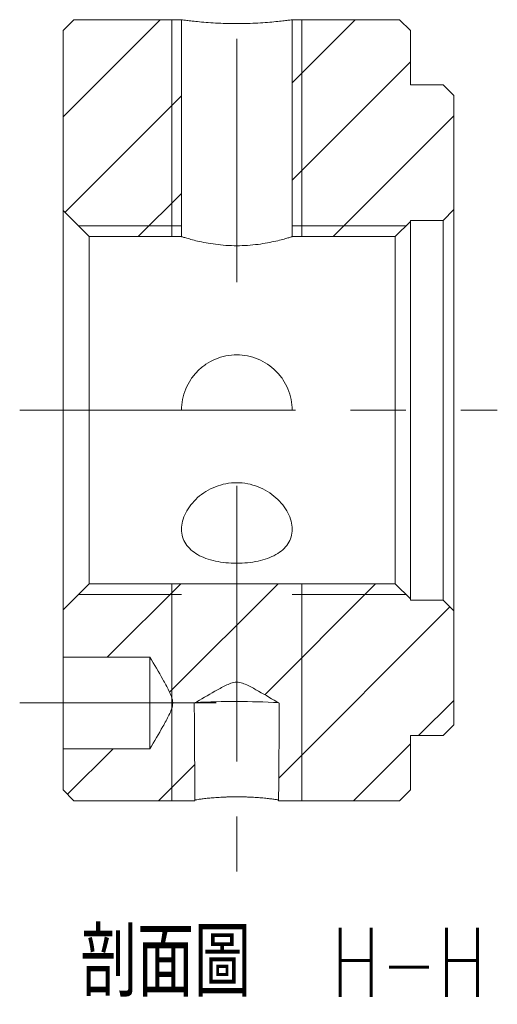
# Model space of a CAD drawing. Header units: millimetres. Extents: x 54 to 201, y 43 to 192.
# Tile 2 of 3: x 176 to 198, y 43 to 89. Entities that reach past the tile are written whole.
import ezdxf

# ---------------------------------------------------------------- set-up
doc = ezdxf.new("R2010")
doc.units = ezdxf.units.MM
doc.linetypes.add('CENTERX2', pattern=[20.32, 12.7, -2.54, 2.54, -2.54])
doc.layers.get('0').update_dxf_attribs({"lineweight": 18})
doc.layers.add('FORMAT', color=7, linetype='Continuous', lineweight=18)
doc.styles.add('SLDTEXTSTYLE0', font='txt.shx', dxfattribs={"width": 0.75})
doc.styles.add('SLDTEXTSTYLE1', font='txt.shx', dxfattribs={"width": 0.75, "bigfont": 'bigfont.shx'})

# ---------------------------------------------------------------- blocks, each defined once
blk = doc.blocks.new('SW_NOTE_0')
at = {"layer": 'FORMAT', "color": 0, "char_height": 3.175, "attachment_point": 2}
for s, insert, width, style in [('剖面圖', (6.251, 4.093), 17.64771, 'SLDTEXTSTYLE1'), ('H-H', (17.462, 4.093), 12.7, 'SLDTEXTSTYLE0')]:
    blk.add_mtext(s, dxfattribs=dict(at, insert=insert, width=width, style=style))

msp = doc.modelspace()

# ---------------------------------------------------------------- hatches: boundary and pattern name
at = {"linetype": 'Continuous', "lineweight": 0}
h = msp.add_hatch(dxfattribs=at)
h.set_pattern_fill('ANSI31', style=0, pattern_type=0)
h.paths.add_polyline_path([(183.776, 88.509), (178.826, 88.509), (178.326, 88.009), (178.326, 79.709), (179.526, 78.509), (183.776, 78.509)], flags=0)
h = msp.add_hatch(dxfattribs=at)
h.set_pattern_fill('ANSI31', style=0, pattern_type=0)
h.paths.add_polyline_path([(195.826, 85.509), (194.326, 85.509), (194.326, 88.009), (193.826, 88.509), (188.876, 88.509), (188.876, 78.509), (193.626, 78.509), (194.326, 79.209), (194.326, 79.259), (195.826, 79.259), (196.326, 79.759), (196.326, 85.009)], flags=0)
h = msp.add_hatch(dxfattribs=at)
h.set_pattern_fill('ANSI31', style=0, pattern_type=0)
edge = h.paths.add_edge_path(flags=0)
edge.add_line((184.367, 57.002), (184.382, 54.746))
edge.add_line((184.382, 54.746), (184.4, 52.509))
edge.add_line((184.4, 52.509), (184.367, 57.002))
edge.add_spline(control_points=[(184.367, 57.002), (184.486, 57.072), (184.604, 57.142), (184.723, 57.212), (185.128, 57.449), (185.527, 57.705), (185.959, 57.888), (186.055, 57.928), (186.156, 57.964), (186.26, 57.975), (186.338, 57.983), (186.418, 57.975), (186.495, 57.956), (186.605, 57.929), (186.71, 57.882), (186.813, 57.833), (186.995, 57.746), (187.171, 57.647), (187.347, 57.548), (187.661, 57.37), (187.973, 57.186), (188.284, 57.002)], knot_values=[0, 0, 0, 0, 0.413824, 0.413824, 0.413824, 1.826621, 1.826621, 1.826621, 2.14097, 2.14097, 2.14097, 2.37821, 2.37821, 2.37821, 2.719102, 2.719102, 2.719102, 3.323323, 3.323323, 3.323323, 4.405693, 4.405693, 4.405693, 4.405693], weights=[1, 1, 1, 1, 1, 1, 1, 1, 1, 1, 1, 1, 1, 1, 1, 1, 1, 1, 1, 1, 1, 1], degree=3, periodic=0)
edge.add_line((188.251, 52.509), (188.269, 54.746))
edge.add_line((188.269, 54.746), (188.284, 57.002))
edge.add_line((188.251, 52.509), (193.826, 52.509))
edge.add_line((193.826, 52.509), (194.326, 53.009))
edge.add_line((194.326, 53.009), (194.326, 55.509))
edge.add_line((194.326, 55.509), (195.826, 55.509))
edge.add_line((195.826, 55.509), (196.326, 56.009))
edge.add_line((196.326, 56.009), (196.326, 61.259))
edge.add_line((196.326, 61.259), (195.826, 61.759))
edge.add_line((195.826, 61.759), (194.326, 61.759))
edge.add_line((194.326, 61.759), (194.326, 61.809))
edge.add_line((194.326, 61.809), (193.626, 62.509))
edge.add_line((193.626, 62.509), (179.526, 62.509))
edge.add_line((179.526, 62.509), (178.326, 61.309))
edge.add_line((178.326, 61.309), (178.326, 59.126))
edge.add_line((178.326, 59.126), (182.326, 59.126))
edge.add_spline(control_points=[(182.326, 59.126), (182.362, 59.065), (182.398, 59.004), (182.433, 58.943), (182.721, 58.454), (183.029, 57.973), (183.258, 57.454), (183.307, 57.343), (183.352, 57.227), (183.368, 57.106), (183.379, 57.022), (183.374, 56.934), (183.355, 56.85), (183.329, 56.735), (183.282, 56.624), (183.232, 56.517), (183.142, 56.323), (183.038, 56.137), (182.933, 55.95), (182.736, 55.599), (182.531, 55.251), (182.326, 54.903)], knot_values=[0, 0, 0, 0, 0.212581, 0.212581, 0.212581, 1.91977, 1.91977, 1.91977, 2.285654, 2.285654, 2.285654, 2.54363, 2.54363, 2.54363, 2.899167, 2.899167, 2.899167, 3.538268, 3.538268, 3.538268, 4.746514, 4.746514, 4.746514, 4.746514], weights=[1, 1, 1, 1, 1, 1, 1, 1, 1, 1, 1, 1, 1, 1, 1, 1, 1, 1, 1, 1, 1, 1], degree=3, periodic=0)
edge.add_line((182.326, 54.903), (178.326, 54.903))
edge.add_line((178.326, 54.903), (178.326, 53.009))
edge.add_line((178.326, 53.009), (178.826, 52.509))
edge.add_line((178.826, 52.509), (184.4, 52.509))

# ---------------------------------------------------------------- linework, layer by layer
at = {"color": 7, "linetype": 'Continuous', "lineweight": 15}
for p, q in [((178.826, 88.509), (178.326, 88.009)), ((178.826, 88.509), (183.776, 88.509)), ((183.776, 88.509), (183.776, 78.509)), ((188.876, 78.509), (188.876, 88.509)), ((188.876, 88.509), (193.826, 88.509)), ((194.326, 88.009), (193.826, 88.509)), ((178.326, 79.709), (178.326, 88.009)), ((194.326, 88.009), (194.326, 85.509)), ((194.326, 85.509), (195.826, 85.509)), ((196.326, 85.009), (195.826, 85.509)), ((196.326, 85.009), (196.326, 79.759)), ((178.326, 79.709), (179.526, 78.509)), ((178.326, 61.309), (178.326, 79.709)), ((195.826, 79.259), (196.326, 79.759)), ((196.326, 79.759), (196.326, 61.259)), ((193.626, 78.509), (194.326, 79.209)), ((195.826, 79.259), (194.326, 79.259)), ((194.326, 79.259), (194.326, 79.209)), ((194.326, 79.209), (194.326, 61.809)), ((195.826, 61.759), (195.826, 79.259)), ((179.526, 78.509), (179.526, 62.509)), ((183.776, 78.509), (179.526, 78.509)), ((193.626, 78.509), (188.876, 78.509)), ((193.626, 62.509), (193.626, 78.509)), ((188.876, 70.509), (183.776, 70.509)), ((179.526, 62.509), (178.326, 61.309)), ((179.526, 62.509), (193.626, 62.509)), ((194.326, 61.809), (193.626, 62.509)), ((194.326, 61.809), (194.326, 61.759)), ((194.326, 61.759), (195.826, 61.759)), ((196.326, 61.259), (195.826, 61.759)), ((178.326, 59.126), (178.326, 61.309)), ((196.326, 61.259), (196.326, 56.009)), ((182.326, 59.126), (178.326, 59.126)), ((178.326, 59.126), (178.326, 54.903)), ((182.326, 59.126), (182.326, 54.903)), ((195.826, 55.509), (196.326, 56.009)), ((195.826, 55.509), (194.326, 55.509)), ((194.326, 55.509), (194.326, 53.009)), ((178.326, 53.009), (178.326, 54.903)), ((178.326, 54.903), (182.326, 54.903)), ((178.326, 53.009), (178.826, 52.509)), ((193.826, 52.509), (194.326, 53.009)), ((184.4, 52.509), (178.826, 52.509)), ((193.826, 52.509), (188.251, 52.509))]:
    msp.add_line(p, q, dxfattribs=at)
at = {"color": 7, "linetype": 'Continuous', "lineweight": 0}
for p, q in [((183.326, 78.509), (183.326, 88.509)), ((183.326, 88.509), (183.326, 78.509)), ((189.326, 78.509), (189.326, 88.509)), ((189.326, 88.509), (189.326, 78.509)), ((183.776, 79.009), (179.026, 79.009)), ((194.126, 79.009), (188.876, 79.009)), ((183.326, 52.509), (183.326, 62.509)), ((183.326, 62.509), (183.326, 52.509)), ((189.326, 52.509), (189.326, 62.509)), ((189.326, 62.509), (189.326, 52.509)), ((183.776, 62.009), (179.026, 62.009)), ((194.126, 62.009), (188.876, 62.009))]:
    msp.add_line(p, q, dxfattribs=at)
at = {"color": 7, "linetype": 'Continuous', "lineweight": 15}
msp.add_arc((186.319, 20.396), 36.686, 86.9837, 92.9752, dxfattribs=at)
for start_param, end_param in [(4.916569, 4.986021), (1.297164, 1.366616)]:
    msp.add_ellipse((186.326, 70.509), major_axis=(0, -66.61), ratio=0.030026, start_param=start_param, end_param=end_param, dxfattribs=at)
for points, knots in [([(183.776, 88.509), (183.776, 88.509), (183.792, 88.506), (183.857, 88.497), (183.906, 88.49), (184.034, 88.474), (184.113, 88.464), (184.298, 88.442), (184.405, 88.43), (184.64, 88.406), (184.769, 88.394), (185.047, 88.372), (185.196, 88.362), (185.502, 88.345), (185.663, 88.339), (185.993, 88.329), (186.158, 88.327), (186.491, 88.327), (186.66, 88.329), (186.988, 88.339), (187.147, 88.345), (187.456, 88.362), (187.605, 88.372), (187.881, 88.394), (188.01, 88.406), (188.248, 88.43), (188.353, 88.442), (188.538, 88.464), (188.617, 88.474), (188.745, 88.49), (188.794, 88.497), (188.859, 88.506), (188.876, 88.509), (188.876, 88.509)], [0, 0, 0, 0, 0.31982, 0.31982, 0.63964, 0.63964, 0.95946, 0.95946, 1.27928, 1.27928, 1.599099, 1.599099, 1.918919, 1.918919, 2.238739, 2.238739, 2.558559, 2.558559, 2.878379, 2.878379, 3.198199, 3.198199, 3.518019, 3.518019, 3.837839, 3.837839, 4.157659, 4.157659, 4.477478, 4.477478, 4.797298, 4.797298, 5.117118, 5.117118, 5.117118, 5.117118]), ([(183.776, 78.509), (183.776, 78.509), (183.792, 78.503), (183.858, 78.483), (183.908, 78.467), (184.036, 78.429), (184.114, 78.407), (184.3, 78.357), (184.406, 78.33), (184.757, 78.248), (185.04, 78.194), (185.499, 78.135), (185.661, 78.119), (185.991, 78.097), (186.157, 78.091), (186.492, 78.091), (186.662, 78.097), (186.99, 78.119), (187.15, 78.134), (187.46, 78.174), (187.607, 78.198), (187.882, 78.248), (188.012, 78.276), (188.247, 78.33), (188.352, 78.357), (188.536, 78.406), (188.616, 78.429), (188.744, 78.467), (188.793, 78.482), (188.859, 78.503), (188.876, 78.509), (188.876, 78.509)], [0, 0, 0, 0, 0.324283, 0.324283, 0.648566, 0.648566, 0.972849, 0.972849, 1.297132, 1.297132, 1.945697, 1.945697, 2.26998, 2.26998, 2.594263, 2.594263, 2.918546, 2.918546, 3.242829, 3.242829, 3.567112, 3.567112, 3.891395, 3.891395, 4.215678, 4.215678, 4.539961, 4.539961, 4.864244, 4.864244, 5.188527, 5.188527, 5.188527, 5.188527]), ([(188.876, 70.509), (188.876, 70.678), (188.859, 70.845), (188.793, 71.172), (188.744, 71.335), (188.615, 71.643), (188.537, 71.789), (188.352, 72.066), (188.245, 72.196), (187.894, 72.546), (187.612, 72.735), (187.152, 72.927), (186.99, 72.976), (186.661, 73.042), (186.494, 73.058), (186.159, 73.059), (185.989, 73.042), (185.661, 72.976), (185.502, 72.928), (185.191, 72.799), (185.044, 72.719), (184.769, 72.535), (184.639, 72.429), (184.404, 72.193), (184.3, 72.066), (184.115, 71.79), (184.035, 71.641), (183.907, 71.334), (183.858, 71.175), (183.792, 70.845), (183.776, 70.676), (183.776, 70.509)], [0, 0, 0, 0, 0.500411, 0.500411, 1.000822, 1.000822, 1.501234, 1.501234, 2.001645, 2.001645, 3.002467, 3.002467, 3.502879, 3.502879, 4.00329, 4.00329, 4.503701, 4.503701, 5.004112, 5.004112, 5.504523, 5.504523, 6.004935, 6.004935, 6.505346, 6.505346, 7.005757, 7.005757, 7.506168, 7.506168, 8.006579, 8.006579, 8.006579, 8.006579]), ([(183.776, 65.024), (183.776, 64.901), (183.792, 64.783), (183.858, 64.559), (183.907, 64.451), (184.036, 64.252), (184.114, 64.162), (184.299, 63.995), (184.406, 63.919), (184.757, 63.719), (185.039, 63.619), (185.499, 63.52), (185.661, 63.495), (185.99, 63.462), (186.156, 63.454), (186.491, 63.454), (186.662, 63.462), (186.99, 63.495), (187.149, 63.519), (187.459, 63.586), (187.607, 63.628), (187.882, 63.727), (188.011, 63.786), (188.246, 63.919), (188.351, 63.994), (188.536, 64.16), (188.616, 64.253), (188.744, 64.451), (188.793, 64.556), (188.859, 64.782), (188.876, 64.902), (188.876, 65.145), (188.859, 65.271), (188.793, 65.526), (188.744, 65.653), (188.617, 65.903), (188.537, 66.027), (188.352, 66.262), (188.247, 66.373), (188.012, 66.582), (187.882, 66.678), (187.608, 66.847), (187.461, 66.92), (187.15, 67.041), (186.991, 67.088), (186.664, 67.15), (186.494, 67.167), (186.158, 67.167), (185.992, 67.151), (185.663, 67.088), (185.5, 67.041), (185.039, 66.861), (184.757, 66.686), (184.406, 66.375), (184.299, 66.261), (184.114, 66.026), (184.036, 65.905), (183.908, 65.655), (183.858, 65.525), (183.792, 65.273), (183.776, 65.148), (183.776, 65.024)], [0, 0, 0, 0, 0.436154, 0.436154, 0.872307, 0.872307, 1.308461, 1.308461, 1.744614, 1.744614, 2.616921, 2.616921, 3.053075, 3.053075, 3.489228, 3.489228, 3.925382, 3.925382, 4.361536, 4.361536, 4.797689, 4.797689, 5.233843, 5.233843, 5.669996, 5.669996, 6.10615, 6.10615, 6.542303, 6.542303, 6.978457, 6.978457, 7.414611, 7.414611, 7.850764, 7.850764, 8.286918, 8.286918, 8.723071, 8.723071, 9.159225, 9.159225, 9.595378, 9.595378, 10.031532, 10.031532, 10.467685, 10.467685, 10.903839, 10.903839, 11.339993, 11.339993, 12.2123, 12.2123, 12.648453, 12.648453, 13.084607, 13.084607, 13.52076, 13.52076, 13.956914, 13.956914, 13.956914, 13.956914]), ([(182.326, 54.903), (182.527, 55.245), (182.728, 55.586), (183.02, 56.104), (183.116, 56.278), (183.246, 56.545), (183.287, 56.635), (183.352, 56.822), (183.375, 56.921), (183.373, 57.117), (183.349, 57.216), (183.284, 57.401), (183.243, 57.492), (183.113, 57.758), (183.017, 57.93), (182.727, 58.446), (182.526, 58.786), (182.326, 59.126)], [0, 0, 0, 0, 1.18628, 1.18628, 1.77942, 1.77942, 2.07599, 2.07599, 2.37256, 2.37256, 2.66913, 2.66913, 2.9657, 2.9657, 3.55884, 3.55884, 4.745119, 4.745119, 4.745119, 4.745119]), ([(188.284, 57.002), (187.967, 57.19), (187.65, 57.377), (187.17, 57.648), (187.009, 57.737), (186.761, 57.859), (186.677, 57.897), (186.504, 57.958), (186.413, 57.979), (186.23, 57.978), (186.139, 57.955), (185.967, 57.894), (185.883, 57.855), (185.636, 57.734), (185.476, 57.645), (184.998, 57.375), (184.683, 57.189), (184.367, 57.002)], [0, 0, 0, 0, 1.101095, 1.101095, 1.651642, 1.651642, 1.926916, 1.926916, 2.20219, 2.20219, 2.477464, 2.477464, 2.752737, 2.752737, 3.303285, 3.303285, 4.40438, 4.40438, 4.40438, 4.40438]), ([(188.252, 52.541), (188.239, 52.543), (188.212, 52.549), (188.133, 52.563), (188.026, 52.58), (187.894, 52.597), (187.747, 52.614), (187.579, 52.632), (187.394, 52.647), (187.248, 52.658), (187.096, 52.667), (186.936, 52.675), (186.754, 52.682), (186.55, 52.687), (186.346, 52.689), (186.16, 52.687), (185.994, 52.685), (185.829, 52.68), (185.667, 52.673), (185.459, 52.662), (185.262, 52.648), (185.081, 52.632), (184.911, 52.615), (184.76, 52.598), (184.632, 52.58), (184.521, 52.564), (184.442, 52.55), (184.407, 52.542), (184.4, 52.541)], [0, 0, 0, 0, 0.097918, 0.220449, 0.469636, 0.596581, 0.719752, 0.970257, 1.097889, 1.221359, 1.34569, 1.472746, 1.600748, 1.765935, 1.93323, 2.055929, 2.179485, 2.305738, 2.432921, 2.555619, 2.80516, 2.932292, 3.055466, 3.305976, 3.433611, 3.557079, 3.808239, 3.867842, 3.867842, 3.867842, 3.867842])]:
    msp.add_open_spline(points, degree=3, knots=knots, dxfattribs=at)
at = {"layer": 'FORMAT', "color": 7, "linetype": 'CENTERX2', "lineweight": 0}
for p, q in [((186.326, 87.633), (186.326, 76.408)), ((176.326, 70.509), (198.326, 70.509)), ((186.326, 67.024), (186.326, 47.798)), ((182.326, 57.015), (176.326, 57.015)), ((182.326, 57.015), (185.374, 57.015))]:
    msp.add_line(p, q, dxfattribs=at)

# ---------------------------------------------------------------- block references
at = {"layer": 'FORMAT'}
msp.add_blockref('SW_NOTE_0', (176.795, 42.559), dxfattribs=at)

doc.saveas('drawing.dxf')
